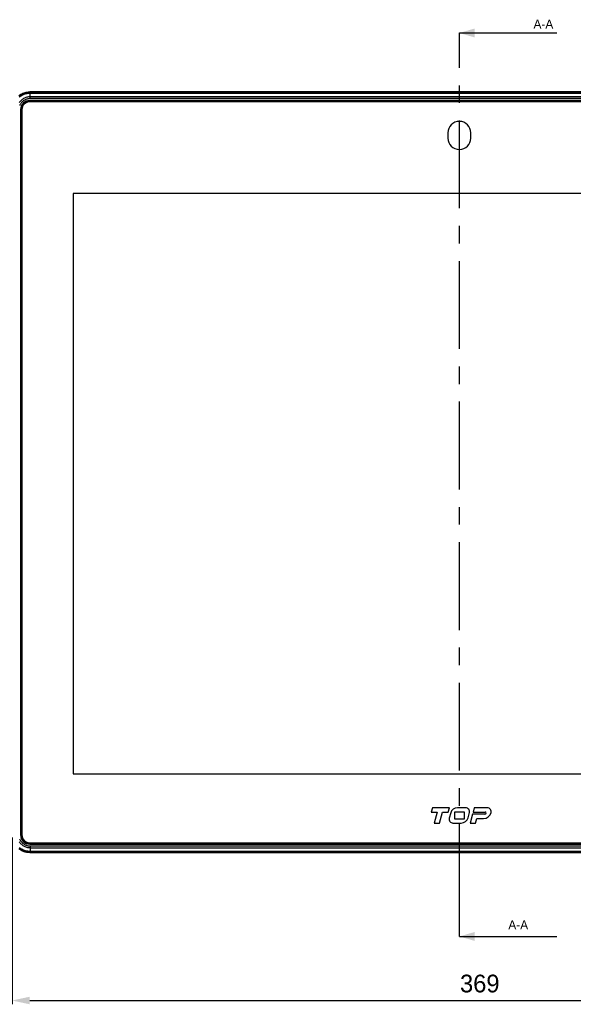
# Model space of a CAD drawing. Header units: millimetres. Extents: x 0 to 1682, y 0 to 1188.
# Tile 7 of 73: x 252 to 471, y 471 to 860. Entities that reach past the tile are written whole.
import ezdxf

# ---------------------------------------------------------------- set-up
doc = ezdxf.new("R2010")
doc.units = ezdxf.units.MM
doc.header["$LTSCALE"] = 92.51
doc.header["$PDMODE"] = 3
doc.header["$PDSIZE"] = 8
doc.linetypes.add('CENTER', pattern=[0.6, 0.375, -0.075, 0.075, -0.075])
doc.layers.get('0').update_dxf_attribs({"linetype": 'CONTINUOUS'})
doc.layers.get('Defpoints').update_dxf_attribs({"linetype": 'CONTINUOUS'})
for name, color, linetype in [('2D-TOPRT1540_-DIM', 7, 'CONTINUOUS'), ('FR_SHEET-RT1540-SHAPE', 7, 'CONTINUOUS'), ('FRONT_CASE-RC15_-SHAPE', 7, 'CONTINUOUS'), ('GASKET-RT1550WD-SHAPE', 7, 'CONTINUOUS')]:
    doc.layers.add(name, color=color, linetype=linetype)
doc.styles.get("Standard").update_dxf_attribs({"font": 'GOTHIC.TTF'})
doc.dimstyles.new('DIMSTYLE_1', dxfattribs={"dimtxt": 7, "dimasz": 7, "dimexe": 1.5, "dimexo": 1, "dimgap": 0.875, "dimtad": 1, "dimdec": 0, "dimdsep": 46, "dimtxsty": 'Standard', "dimblk": '_FILLED', "dimcen": 0.09, "dimclrd": 2, "dimclre": 2, "dimclrt": 2, "dimadec": 5, "dimazin": 2, "dimtp": 0.8, "dimtm": 0.8, "dimtfac": 1, "dimtdec": 0, "dimtofl": 0, "dimtmove": 0, "dimatfit": 3, "dimldrblk": '_FILLED', "dimfxl": 1, "dimtolj": 1, "dimarcsym": 0})
doc.dimstyles.get("Standard").update_dxf_attribs({"dimtxt": 7, "dimasz": 7, "dimexe": 1.5, "dimexo": 1, "dimtad": 1, "dimdec": 5, "dimdsep": 46, "dimtxsty": 'Standard', "dimblk": '_FILLED', "dimblk1": '_FILLED', "dimblk2": '_FILLED', "dimcen": 0.09, "dimadec": 5, "dimazin": 2, "dimtol": 1, "dimtp": 1e-05, "dimtm": 1e-05, "dimtfac": 1, "dimtdec": 5, "dimtofl": 0, "dimtmove": 0, "dimatfit": 3, "dimldrblk": '_FILLED', "dimfxl": 1, "dimtolj": 1, "dimarcsym": 0})

# ---------------------------------------------------------------- blocks, each defined once
blk = doc.blocks.new('_FILLED')
at = {"color": 0, "linetype": 'ByBlock'}
blk.add_solid([(0, 0), (-1, 0.214), (-1, -0.214)], dxfattribs=at)
blk = doc.blocks.new('*D16')
at = {"layer": '2D-TOPRT1540_-DIM', "color": 2, "linetype": 'Continuous', "lineweight": -2, "transparency": 16777216}
for p, q in [((248.86, 536.57), (248.86, 470.68)), ((618.26, 536.57), (618.26, 470.68)), ((255.86, 472.18), (611.26, 472.18))]:
    blk.add_line(p, q, dxfattribs=at)
at = {"layer": 'Defpoints', "color": 0, "linetype": 'Continuous', "transparency": 16777216}
for p in [(248.86, 537.57), (618.26, 537.57), (618.26, 472.18)]:
    blk.add_point(p, dxfattribs=at)
at = {"layer": '2D-TOPRT1540_-DIM', "color": 2, "linetype": 'Continuous', "lineweight": -2, "transparency": 16777216, "xscale": 7, "yscale": 7, "zscale": 7, "rotation": 180}
blk.add_blockref('_FILLED', (248.86, 472.18), dxfattribs=at)
at = {"layer": '2D-TOPRT1540_-DIM', "color": 2, "linetype": 'Continuous', "lineweight": -2, "transparency": 16777216, "xscale": 7, "yscale": 7, "zscale": 7}
blk.add_blockref('_FILLED', (618.26, 472.18), dxfattribs=at)
at = {"layer": '2D-TOPRT1540_-DIM', "color": 2, "linetype": 'Continuous', "transparency": 16777216, "insert": (433.63, 482.39), "char_height": 7, "attachment_point": 2, "line_spacing_factor": 0.9}
blk.add_mtext('\\A1;369', dxfattribs=at)
blk = doc.blocks.new('XSEC_FILLED')
at = {"color": 0, "linetype": 'ByBlock'}
blk.add_solid([(0, 0), (-1, 0.292), (-1, -0.292)], dxfattribs=at)
blk = doc.blocks.new('HATCHING_BL0', base_point=(475.19, 423.2))
at = {"layer": '2D-TOPRT1540_-DIM', "color": 7, "linetype": 'CENTER'}
for p, q in [((455.92, 588.96), (455.92, 598.96)), ((455.92, 252.19), (455.92, 588.96)), ((455.92, 242.19), (455.92, 252.19))]:
    blk.add_line(p, q, dxfattribs=at)
at = {"layer": '2D-TOPRT1540_-DIM', "color": 7, "linetype": 'Continuous', "char_height": 3.5, "width": 8.4, "attachment_point": 1, "line_spacing_factor": 0.9}
for insert in [(485.21, 604.21), (475.27, 248.53)]:
    blk.add_mtext('A-A', dxfattribs=dict(at, insert=insert))
at = {"layer": '2D-TOPRT1540_-DIM', "color": 7, "linetype": 'Continuous'}
for points in [[(455.92, 598.96), (494.47, 598.96)], [(455.92, 242.19), (494.47, 242.19)]]:
    blk.add_leader(points, dimstyle='Standard', override={"dimasz": 6, "dimtad": 0, "dimldrblk": 'XSEC_FILLED'}, dxfattribs=at)

msp = doc.modelspace()

# ---------------------------------------------------------------- linework, layer by layer
at = {"layer": 'FR_SHEET-RT1540-SHAPE', "color": 7, "linetype": 'Continuous'}
for p, q in [((611.262574, 827.077414), (255.862574, 827.077414)), ((252.762574, 823.977414), (252.762574, 537.577414)), ((421.012574, 814.777414), (421.012574, 812.777414)), ((430.112574, 812.777414), (430.112574, 814.777414)), ((272.998574, 790.825414), (272.998574, 561.729414)), ((578.126574, 790.825414), (272.998574, 790.825414)), ((272.998574, 561.729414), (578.126574, 561.729414)), ((414.8975, 548.277741), (414.427933, 546.523152)), ((421.662294, 548.277741), (414.8975, 548.277741)), ((421.191693, 546.523152), (421.662294, 548.277741)), ((428.088009, 548.277741), (424.808843, 548.277741)), ((431.418636, 548.273951), (430.966295, 546.582063)), ((436.584793, 548.273951), (431.418636, 548.273951)), ((414.427933, 546.523152), (416.757852, 546.523152)), ((416.757852, 546.523152), (415.620626, 542.277414)), ((417.740394, 542.277414), (418.877621, 546.523152)), ((418.877621, 546.523152), (421.191693, 546.523152)), ((422.14277, 546.231642), (421.589488, 544.165404)), ((423.714279, 546.733303), (427.410869, 546.733303)), ((423.714279, 543.821507), (423.714279, 546.733303)), ((427.410869, 546.733303), (427.410869, 543.821507)), ((428.983217, 544.323092), (429.5369, 546.389522)), ((430.745464, 545.761786), (429.811154, 542.277414)), ((435.607028, 545.761786), (430.745464, 545.761786)), ((430.966295, 546.582063), (435.821308, 546.582063)), ((415.620626, 542.277414), (417.740394, 542.277414)), ((423.038441, 542.277414), (426.317257, 542.277414)), ((427.410869, 543.821507), (423.714279, 543.821507)), ((429.811154, 542.277414), (431.931611, 542.277414)), ((431.931611, 542.277414), (432.41484, 544.079544)), ((432.41484, 544.079544), (435.158995, 544.079544)), ((255.862574, 534.477414), (611.262574, 534.477414))]:
    msp.add_line(p, q, dxfattribs=at)
for centre, radius, start, end in [((255.862574, 823.977414), 3.1, 90, 180), ((425.562574, 814.777414), 4.55, 0, 180), ((425.562574, 812.777414), 4.55, 180, 0), ((424.808843, 545.517741), 2.76, 90, 165.00944536), ((428.088009, 546.777741), 1.5, 345.00039658, 90), ((436.584793, 546.716551), 1.5574, 344.26558529, 90), ((435.158995, 547.118249), 3.038704, 270, 344.26558529), ((435.607028, 546.279065), 0.517279, 270, 0), ((435.821308, 546.279065), 0.302999, 0, 90), ((423.038441, 543.777414), 1.5, 165.00944536, 270), ((426.317257, 545.037414), 2.76, 270, 345.00039658), ((255.862574, 537.577414), 3.1, 180, 270)]:
    msp.add_arc(centre, radius, start, end, dxfattribs=at)
at = {"layer": 'FRONT_CASE-RC15_-SHAPE', "color": 7, "linetype": 'Continuous'}
for p, q in [((256.018859, 830.816864), (255.85831, 830.977414)), ((611.266838, 830.977414), (255.85831, 830.977414)), ((256.018859, 830.816864), (611.106292, 830.816867)), ((256.030823, 830.721548), (256.032962, 830.512125)), ((256.032237, 828.32894), (256.032956, 829.023599)), ((611.092911, 828.32894), (256.032237, 828.32894)), ((256.032956, 829.023599), (256.032956, 830.512125)), ((256.032956, 830.512125), (611.092192, 830.512125)), ((611.092192, 829.023599), (256.032956, 829.023599)), ((255.862574, 827.477414), (255.862574, 827.597952)), ((611.262574, 827.597952), (255.862574, 827.597952)), ((255.862574, 827.477414), (611.262574, 827.477414)), ((252.242036, 823.977414), (252.242036, 537.577414)), ((252.362574, 823.977414), (252.242036, 823.977414)), ((252.362574, 537.577414), (252.362574, 823.977414)), ((252.362574, 537.577414), (252.242036, 537.577414)), ((255.862574, 534.077414), (255.862574, 533.956876)), ((611.262574, 534.077414), (255.862574, 534.077414)), ((255.862574, 533.956876), (611.262574, 533.956876)), ((256.032237, 533.225888), (256.032956, 532.531229)), ((256.032237, 533.225888), (611.092911, 533.225888)), ((256.018856, 530.73796), (255.85831, 530.577414)), ((255.85831, 530.577414), (611.266838, 530.577414)), ((611.106289, 530.737963), (256.018856, 530.73796)), ((256.032956, 532.531229), (256.032956, 531.042703)), ((256.032956, 532.531229), (611.092192, 532.531229)), ((611.092192, 531.042703), (256.032956, 531.042703))]:
    msp.add_line(p, q, dxfattribs=at)
for points in [[(251.598775, 829.532022), (251.970784, 829.798526), (252.359404, 830.040223), (252.763083, 830.255918), (253.180011, 830.444853), (253.608492, 830.606047), (254.046631, 830.738981), (254.492617, 830.842901), (254.944502, 830.917539), (255.399414, 830.962311), (255.85831, 830.977414)], [(251.691104, 828.916857), (251.99579, 829.160831), (252.314214, 829.386684), (252.644995, 829.593481), (252.987286, 829.7807), (253.338728, 829.947192), (253.702318, 830.094165), (254.083021, 830.222416), (254.473709, 830.328362), (254.870584, 830.410632), (255.266945, 830.468229), (255.654196, 830.501402), (256.032956, 830.512115)], [(256.032956, 829.023599), (255.684622, 829.011804), (255.342578, 828.977461), (255.009715, 828.92192), (254.683475, 828.84562), (254.361322, 828.748044), (254.046066, 828.629893), (253.739239, 828.491726), (253.442024, 828.334116), (253.15565, 828.157714), (252.881278, 827.963264), (252.620037, 827.751556), (252.372988, 827.523477), (252.141182, 827.279983), (251.925491, 827.022007), (251.726689, 826.750395)], [(251.808577, 829.406893), (252.140906, 829.642561), (252.486128, 829.858337), (252.84334, 830.053685), (253.210071, 830.227388), (253.589453, 830.38073), (253.98667, 830.514537), (254.394333, 830.625082), (254.808662, 830.710965), (255.222067, 830.771045), (255.625108, 830.805622), (256.018859, 830.816864)], [(256.032237, 828.32894), (255.729208, 828.318933), (255.433065, 828.290284), (255.144363, 828.242897), (254.861431, 828.177062), (254.581951, 828.092863), (254.308408, 827.990826), (254.042186, 827.871302), (253.784271, 827.734893), (253.535788, 827.582072), (253.297702, 827.413575), (253.071063, 827.230009), (252.856738, 827.032229), (252.655708, 826.820998), (252.468679, 826.597195), (252.296414, 826.361496), (252.139719, 826.115276), (251.999823, 825.860779), (251.876222, 825.596068)], [(256.018859, 830.816864), (256.019398, 830.812206), (256.019935, 830.802979), (256.020184, 830.789227), (256.020991, 830.771012), (256.023238, 830.748417), (256.026675, 830.721545)], [(256.029575, 830.816867), (256.029864, 830.812208), (256.030157, 830.802979), (256.030489, 830.789225), (256.030757, 830.771008), (256.030857, 830.748415), (256.030823, 830.721548)], [(251.682274, 534.87049), (251.876724, 534.596118), (252.088431, 534.334876), (252.31651, 534.087828), (252.560005, 533.856022), (252.817981, 533.640331), (253.089593, 533.441529), (253.373376, 533.260699), (253.666735, 533.099305), (253.971731, 532.956239), (254.290522, 532.831312), (254.621368, 532.726264), (254.964115, 532.642251), (255.315513, 532.58106), (255.672209, 532.543874), (256.032956, 532.531229)], [(251.849162, 536.023248), (251.968686, 535.757026), (252.105095, 535.499111), (252.257915, 535.250628), (252.426413, 535.012542), (252.609979, 534.785903), (252.807759, 534.571578), (253.01899, 534.370548), (253.242793, 534.183519), (253.478491, 534.011253), (253.724712, 533.854558), (253.979208, 533.714662), (254.24392, 533.591062), (254.520564, 533.483092), (254.807561, 533.392463), (255.104893, 533.32028), (255.4096, 533.267696), (255.718343, 533.236422), (256.032237, 533.225888)], [(255.85831, 530.577414), (255.399414, 530.592516), (254.944502, 530.637289), (254.492617, 530.711927), (254.04663, 530.815846), (253.608491, 530.948781), (253.18001, 531.109975), (252.763082, 531.298911), (252.359403, 531.514606), (251.970782, 531.756302), (251.598773, 532.022807)], [(256.032956, 531.042713), (255.758346, 531.048337), (255.466427, 531.066682), (255.158479, 531.099957), (254.83407, 531.150727), (254.49137, 531.222268), (254.137152, 531.316209), (253.775356, 531.43408), (253.413472, 531.575391), (253.059389, 531.737924), (252.714312, 531.921327), (252.381761, 532.123722), (252.061588, 532.345019), (251.754379, 532.584878)], [(256.018859, 530.737963), (255.733588, 530.743894), (255.429702, 530.76304), (255.108249, 530.797815), (254.769259, 530.850911), (254.411411, 530.925687), (254.04161, 531.023843), (253.663967, 531.146966), (253.28629, 531.294546), (252.916797, 531.464247), (252.556723, 531.655723), (252.209712, 531.867007), (251.875621, 532.09802)], [(256.029575, 530.73796), (256.024745, 530.745913), (256.022583, 530.762998), (256.023767, 530.78905), (256.026262, 530.823828), (256.028043, 530.867018), (256.029763, 530.918221), (256.032956, 531.042703)]]:
    msp.add_lwpolyline(points, dxfattribs=at)
for centre, radius, start, end in [((255.862574, 823.977414), 3.620538, 90, 180), ((255.862574, 823.977414), 3.5, 90, 180), ((255.862574, 537.577414), 3.620538, 180, 270), ((255.862574, 537.577414), 3.5, 180, 270)]:
    msp.add_arc(centre, radius, start, end, dxfattribs=at)
at = {"layer": 'GASKET-RT1550WD-SHAPE', "color": 7, "linetype": 'Continuous'}
for p, q in [((611.266838, 830.977414), (255.85831, 830.977414)), ((255.85831, 530.577414), (611.266838, 530.577414))]:
    msp.add_line(p, q, dxfattribs=at)
for points in [[(251.782918, 829.668578), (251.97116, 829.798838), (252.163581, 829.922876), (252.359987, 830.040559), (252.560177, 830.151756), (252.763909, 830.256348), (252.970932, 830.354222), (253.180997, 830.445262), (253.39387, 830.529361), (253.609391, 830.606444), (253.827418, 830.676445), (254.04781, 830.739297), (254.270371, 830.794932), (254.494693, 830.843281), (254.720314, 830.884273), (254.946772, 830.917837), (255.173708, 830.943919), (255.401174, 830.962527), (255.629323, 830.973684), (255.85831, 830.977414)], [(255.85831, 530.577414), (255.629323, 530.581143), (255.401174, 530.5923), (255.173708, 530.610908), (254.946772, 530.63699), (254.720314, 530.670555), (254.494693, 530.711547), (254.270371, 530.759895), (254.04781, 530.81553), (253.827418, 530.878382), (253.609391, 530.948383), (253.39387, 531.025467), (253.180997, 531.109566), (252.970932, 531.200606), (252.763909, 531.298479), (252.560177, 531.403072), (252.359987, 531.514269), (252.163581, 531.631951), (251.97116, 531.755989), (251.782918, 531.886249)]]:
    msp.add_lwpolyline(points, dxfattribs=at)

# ---------------------------------------------------------------- block references
msp.add_blockref('HATCHING_BL0', (444.836478, 678.492017))

# ---------------------------------------------------------------- dimensions: what is measured, and where the dimension line sits
at = {"layer": '2D-TOPRT1540_-DIM', "color": 2, "linetype": 'Continuous'}
dim = msp.add_linear_dim(base=(618.262574, 472.182315), p1=(248.862574, 537.57315), p2=(618.262574, 537.57315), dimstyle='DIMSTYLE_1', dxfattribs=at)
dim.commit()
dim.dimension.update_dxf_attribs({"geometry": '*D16', "text_midpoint": (433.625178, 472.182315), "dimtype": 160})

doc.saveas('drawing.dxf')
